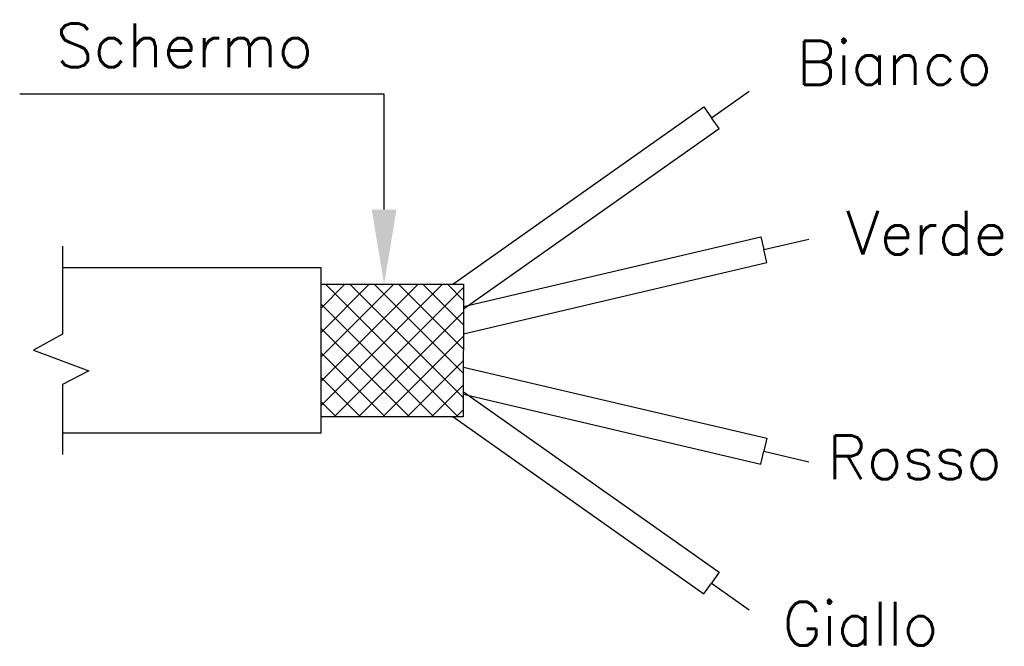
# Model space of a CAD drawing. Extents: x 168.4 to 204, y 224.1 to 246.8.
import ezdxf

# ---------------------------------------------------------------- set-up
doc = ezdxf.new("R2010")
doc.units = 0
doc.header["$LTSCALE"] = 10
doc.header["$MEASUREMENT"] = 0
doc.layers.get('0').update_dxf_attribs({"linetype": 'CONTINUOUS'})
doc.layers.add('QUOTE', color=7, linetype='CONTINUOUS')
doc.styles.add('DEM1', font='romans', dxfattribs={"height": 1.7})

# ---------------------------------------------------------------- blocks, each defined once
blk = doc.blocks.new('*X0')
at = {"color": 0}
for p, q in [((109.52, 219.122), (113.933, 223.534)), ((109.52, 220.006), (113.049, 223.534)), ((109.52, 220.89), (112.165, 223.534)), ((109.52, 221.773), (111.281, 223.534)), ((109.52, 222.657), (110.397, 223.534)), ((114.49, 218.734), (109.69, 223.534)), ((110.017, 218.734), (114.699, 223.417)), ((114.699, 219.409), (110.574, 223.534)), ((114.699, 220.293), (111.458, 223.534)), ((114.699, 221.176), (112.342, 223.534)), ((114.699, 222.06), (113.226, 223.534)), ((114.699, 222.944), (114.109, 223.534)), ((113.606, 218.734), (109.52, 222.82)), ((110.901, 218.734), (114.699, 222.533)), ((112.722, 218.734), (109.52, 221.936)), ((111.785, 218.734), (114.699, 221.649)), ((111.838, 218.734), (109.52, 221.052)), ((112.668, 218.734), (114.699, 220.765)), ((110.954, 218.734), (109.52, 220.168)), ((113.552, 218.734), (114.699, 219.881)), ((110.07, 218.734), (109.52, 219.284)), ((114.436, 218.734), (114.699, 218.998))]:
    blk.add_line(p, q, dxfattribs=at)

msp = doc.modelspace()

# ---------------------------------------------------------------- linework, layer by layer
for p, q in [((193.413, 243.274), (194.781, 244.24)), ((184.045, 237.244), (193.137, 243.666)), ((193.137, 243.666), (193.413, 243.274)), ((193.69, 242.883), (193.413, 243.274)), ((184.436, 236.347), (193.69, 242.883)), ((184.436, 236.431), (195.195, 238.962)), ((195.195, 238.962), (195.304, 238.496)), ((195.304, 238.496), (196.935, 238.88)), ((195.414, 238.03), (195.304, 238.496)), ((184.436, 235.446), (195.414, 238.03)), ((184.436, 234.242), (195.414, 231.659)), ((184.436, 233.341), (193.69, 226.805)), ((184.436, 233.257), (195.195, 230.726)), ((184.045, 232.444), (193.137, 226.023)), ((195.414, 231.659), (195.304, 231.192)), ((195.195, 230.726), (195.304, 231.192)), ((195.304, 231.192), (196.935, 230.809)), ((193.69, 226.805), (193.413, 226.414)), ((193.137, 226.023), (193.413, 226.414)), ((193.413, 226.414), (194.781, 225.448))]:
    msp.add_line(p, q)
at = {"layer": 'QUOTE'}
for p, q in [((181.555, 244.133), (168.355, 244.133)), ((181.555, 239.944), (181.555, 244.133)), ((169.907, 238.618), (169.907, 235.431)), ((169.907, 237.844), (179.257, 237.844)), ((179.257, 237.844), (179.257, 237.244)), ((179.257, 237.244), (179.257, 232.444)), ((179.257, 237.244), (184.436, 237.244)), ((184.436, 237.244), (184.436, 234.844)), ((169.907, 235.431), (168.853, 234.848)), ((168.853, 234.848), (170.865, 234.109)), ((184.436, 232.444), (184.436, 234.844)), ((170.865, 234.109), (169.907, 233.604)), ((169.907, 233.604), (169.907, 231.077)), ((179.257, 232.444), (184.436, 232.444)), ((179.257, 232.444), (179.257, 231.844)), ((179.257, 231.844), (169.907, 231.844))]:
    msp.add_line(p, q, dxfattribs=at)
msp.add_solid([(182.005, 239.944), (181.105, 239.944), (181.555, 237.244)], dxfattribs=at)

# ---------------------------------------------------------------- block references
msp.add_blockref('*X0', (69.737, 13.71), dxfattribs=at)

# ---------------------------------------------------------------- texts
at = {"style": 'DEM1'}
for s, p in [('Schermo', (169.665, 245.104)), ('Bianco', (196.502, 244.472)), ('Verde', (198.282, 238.314)), ('Rosso', (197.607, 230.176)), ('Giallo', (195.984, 224.149))]:
    msp.add_text(s, height=1.5876, dxfattribs=at).set_placement(p)

doc.saveas('drawing.dxf')
